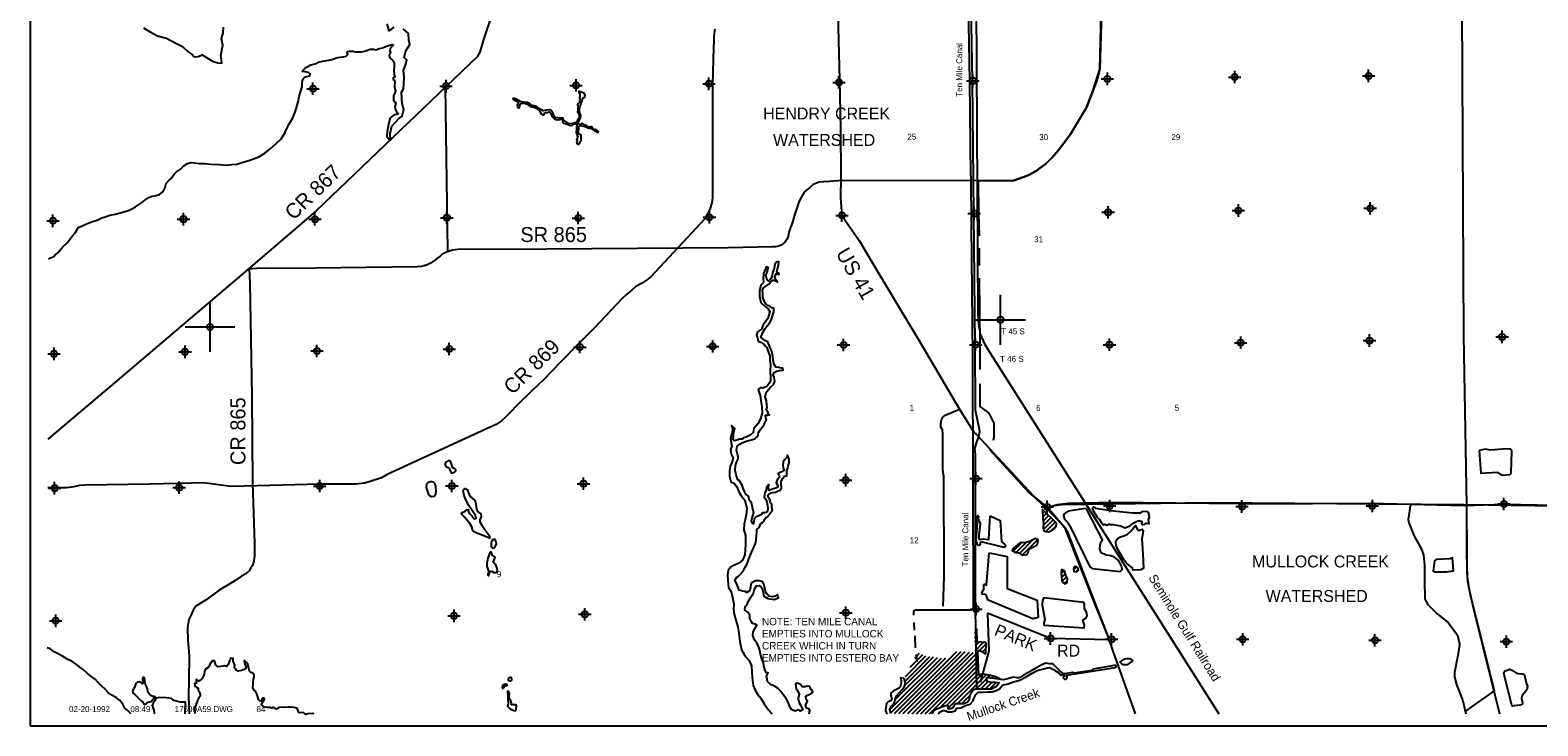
# Model space of a CAD drawing. Extents: x 182506 to 278506, y 775750 to 839635.
# Tile 1 of 6: x 182506 to 243059, y 776581 to 804533. Entities that reach past the tile are written whole.
import ezdxf
from ezdxf.enums import TextEntityAlignment as Align

# ---------------------------------------------------------------- set-up
doc = ezdxf.new("R2010")
doc.units = 0
doc.header["$LTSCALE"] = 2000
doc.header["$PDMODE"] = 34
doc.header["$PDSIZE"] = 250
doc.linetypes.add('STREAM', pattern=[0])
doc.layers.get('0').update_dxf_attribs({"linetype": 'CONTINUOUS'})
for name, color, linetype in [('BORDER', 1, 'CONTINUOUS'), ('MAJROADS', 9, 'CONTINUOUS'), ('PITS', 4, 'CONTINUOUS'), ('RR', 13, 'CONTINUOUS'), ('SEC', 2, 'CONTINUOUS'), ('TEXT', 7, 'CONTINUOUS'), ('TRUNKS', 5, 'STREAM'), ('WATER', 4, 'CONTINUOUS'), ('WETDBA', 11, 'CONTINUOUS'), ('WETFILL', 12, 'CONTINUOUS'), ('WSHEDS', 3, 'CONTINUOUS')]:
    doc.layers.add(name, color=color, linetype=linetype)

# ---------------------------------------------------------------- blocks, each defined once
blk = doc.blocks.new('TICK')
at = {"color": 0}
for points in [[(500, 0), (500, 1000)], [(0, 500), (1000, 500)]]:
    blk.add_lwpolyline(points, dxfattribs=at)
blk.add_point((500, 500), dxfattribs=at)
blk = doc.blocks.new('LOGON')
at = {"color": 0}
blk.add_attdef('DATE', text='', height=1, dxfattribs=at).set_placement((-1.87, 1.76), align=Align.RIGHT)
for tag, p in [('TIME', (1.56, 1.76)), ('DRAWING', (8.97, 1.76)), ('OPERATOR', (22.66, 1.76))]:
    blk.add_attdef(tag, p, '', height=1, dxfattribs=at)
blk = doc.blocks.new('*X')
at = {"color": 0}
for p, q in [((223163, 785136), (223227, 785200)), ((223170, 784967), (223317, 785113)), ((223188, 784808), (223407, 785027)), ((223199, 784642), (223497, 784940)), ((223203, 784469), (223587, 784853)), ((223298, 784388), (223677, 784766)), ((223511, 784424), (223708, 784620)), ((221984, 783604), (222329, 783949)), ((222102, 783545), (222509, 783952)), ((222258, 783524), (222796, 784062)), ((222362, 783452), (222978, 784067)), ((222551, 783463), (222552, 783464)), ((224413, 782851), (224526, 782964)), ((223914, 782705), (224023, 782815)), ((223931, 782545), (224084, 782698)), ((223956, 782394), (224134, 782572)), ((224035, 782296), (224166, 782427)), ((224513, 782774), (224602, 782862)), ((220447, 780299), (220527, 780379)), ((220449, 780124), (220532, 780207)), ((220452, 779950), (220536, 780035)), ((220454, 779776), (220627, 779949)), ((220457, 779601), (220792, 779937)), ((217071, 777100), (219286, 779315)), ((217222, 777073), (219722, 779574)), ((217240, 777622), (218946, 779328)), ((217398, 777073), (219894, 779569)), ((217574, 777072), (220065, 779563)), ((217625, 778184), (218790, 779349)), ((217645, 778380), (218635, 779370)), ((217658, 778570), (218479, 779391)), ((217750, 777071), (220227, 779548)), ((217848, 778937), (218353, 779442)), ((217926, 777070), (220386, 779531)), ((218038, 779304), (218230, 779496)), ((218102, 777070), (220569, 779537)), ((218278, 777069), (220575, 779366)), ((220635, 779603), (220902, 779870)), ((220760, 779551), (220893, 779684)), ((220875, 779489), (220883, 779498)), ((217036, 777242), (219102, 779307)), ((218454, 777068), (220581, 779196)), ((218630, 777067), (220587, 779025)), ((219040, 777301), (220594, 778854)), ((219308, 777392), (220600, 778684)), ((219379, 777286), (220748, 778656)), ((219731, 777461), (220903, 778634)), ((220497, 778051), (220912, 778466)), ((220678, 778055), (220993, 778370)), ((220856, 778057), (221137, 778338)), ((220951, 778505), (221057, 778610)), ((221032, 778055), (221302, 778326)), ((221114, 778491), (221198, 778575)), ((221276, 778476), (221330, 778530)), ((221322, 778169), (221330, 778177)), ((221435, 778459), (221447, 778470)), ((219906, 777460), (220251, 777805))]:
    blk.add_line(p, q, dxfattribs=at)

msp = doc.modelspace()

# ---------------------------------------------------------------- linework, layer by layer
at = {"layer": 'BORDER', "color": 0}
msp.add_lwpolyline([(182506, 776581), (278506, 776581), (278506, 839581), (182506, 839581)], close=True, dxfattribs=at)
at = {"layer": 'MAJROADS', "color": 0}
for points in [[(240021, 807737), (240008, 805417), (240073, 792256), (240195, 785452), (240202, 783450), (240208, 783043), (240209, 782743), (240239, 782413), (240311, 781982), (240481, 781285), (241515, 777067)], [(201025, 805049), (200837, 804523), (200717, 804155), (200562, 803645), (200454, 803465), (193976, 797261), (191346, 794991), (185894, 790356), (183217, 788102)], [(225532, 805233), (225465, 802969), (225363, 802555), (225203, 802121), (224930, 801430), (224287, 800359), (223815, 799730), (223538, 799399), (223312, 799170), (222897, 798862), (222576, 798696), (222012, 798498), (220401, 798482), (215063, 798491), (214949, 798478), (214593, 798447), (214364, 798433), (214200, 798419), (214085, 798382), (213950, 798329), (213817, 798214), (213693, 798120), (213591, 798017), (213535, 797923), (213474, 797805), (213388, 797667), (213306, 797417), (213207, 797105), (213119, 796823), (212983, 796420), (212945, 796239), (212895, 796119), (212824, 796029), (212741, 795941), (212674, 795893), (212573, 795853), (212447, 795828), (212323, 795826), (210537, 795786), (203246, 795734), (199675, 795719), (199481, 795694), (199269, 795627), (199195, 795594), (199052, 795526), (198971, 795458), (198884, 795379), (198806, 795317), (198664, 795229), (198586, 795168), (198451, 795110), (198333, 795062), (198213, 795033), (198052, 795025), (193972, 794975), (191610, 794953), (191244, 794923)], [(214945, 805175), (215017, 802543), (215053, 800565), (215064, 798655), (215057, 797784), (215110, 797087), (215807, 796077), (216643, 794663), (217040, 793998), (218199, 792071), (219837, 789310), (220400, 788385), (220500, 788300), (222969, 785651), (223310, 785338), (224042, 784562), (224175, 784377), (224215, 784251), (225769, 780209), (225991, 779587), (226889, 777067)], [(210001, 804573), (209966, 804307), (209970, 804075), (209954, 803833), (209907, 802355), (209907, 799718), (209907, 797808), (209883, 797588), (209803, 797346), (209698, 797130), (209588, 796932), (209433, 796760), (207433, 794627), (207265, 794490), (207055, 794357), (206834, 794236), (206668, 794086), (206469, 793924), (206289, 793752), (205158, 792561), (204449, 791849), (203812, 791187), (203132, 790499), (202624, 790013), (202088, 789493), (201762, 789138), (201602, 788979), (201438, 788833), (201222, 788687), (200984, 788578), (196847, 786682), (196613, 786552), (196159, 786396), (195936, 786335), (195587, 786295), (195231, 786285), (194135, 786285), (191629, 786225), (190570, 786191), (189475, 786346), (188986, 786330), (187296, 786297), (184705, 786257), (184487, 786236), (184255, 786186), (183960, 786147), (183210, 786141)], [(199282, 795675), (199194, 802246)], [(191296, 794949), (191333, 794362), (191416, 789837), (191440, 786343), (191459, 785530), (191522, 783904), (191519, 783410), (191492, 783201), (191432, 783025), (191364, 782933), (191305, 782808), (191170, 782692), (191001, 782593), (190740, 782427), (190521, 782286), (190092, 782038), (189578, 781648), (189368, 781524), (189166, 781383), (189047, 781233), (188953, 781016), (188885, 780849), (188832, 780531), (188845, 780012), (188891, 779400), (188883, 778419), (188870, 777766), (188899, 777067)], [(219175, 781389), (219209, 782587), (219206, 786618), (219166, 786836), (219160, 788319), (219145, 788470), (219087, 788579), (219080, 788730), (219114, 788881), (219157, 788989), (219233, 789048), (219837, 789310)], [(223310, 785338), (223747, 785469), (224200, 785533), (224938, 785536), (225885, 785562), (231172, 785514), (234004, 785518), (236308, 785525), (240094, 785431), (241704, 785493), (247007, 785386), (252211, 785381), (257556, 785366), (262811, 785502), (264412, 785507), (264537, 785472), (264579, 785413), (264953, 784664)], [(237940, 785485), (237854, 784872), (237883, 784744), (238095, 784208), (238357, 783731), (238419, 783603), (238471, 783435), (238500, 783037), (238509, 782426), (238517, 781671), (238635, 781457), (239012, 781088), (239458, 780732), (239832, 780222), (239913, 779871), (239900, 779739), (239850, 779411), (239717, 778718), (239713, 778557), (239785, 778238), (240046, 777587), (240169, 777067)]]:
    msp.add_lwpolyline(points, dxfattribs=at)
at = {"layer": 'PITS', "color": 0}
for points in [[(240698, 787644), (240765, 786739), (241430, 786774), (241642, 786658), (241940, 786685), (241993, 786750), (242010, 787623), (241941, 787706), (241635, 787696), (241156, 787663), (240954, 787704)], [(227448, 784944), (227409, 784871), (227440, 784700), (227360, 784712), (227304, 784711), (227251, 784665), (227186, 784656), (227158, 784711), (227161, 784779), (227030, 784813), (226915, 784770), (226752, 784690), (226635, 784591), (226482, 784530), (226295, 784605), (226016, 784656), (225878, 784656), (225841, 784689), (225753, 784627), (225667, 784666), (225614, 784638), (225548, 784719), (225472, 784861), (225372, 784954), (225239, 785160), (225178, 785328), (225214, 785374), (225296, 785333), (226015, 785217), (226774, 785139), (226998, 785145), (227056, 785135), (227079, 785108), (227117, 785136), (227179, 785192), (227339, 785201), (227411, 785153), (227433, 785054)], [(221057, 785015), (221463, 784835), (221512, 783968), (221642, 783886), (221679, 783837), (221666, 783759), (221570, 783763), (220699, 783970), (220664, 783938), (220665, 783851), (220610, 783831), (220552, 783867), (220505, 784029), (220553, 784745), (220538, 784996), (220569, 785031), (220592, 784995), (220581, 784902), (220608, 784836), (220663, 784715), (220604, 784230), (220605, 784115), (220637, 784074), (220694, 784081), (220814, 784098), (220982, 784062), (221004, 784081)], [(224909, 785307), (224191, 785209), (224040, 785106), (224006, 785036), (224044, 784883), (224164, 784766), (224252, 784650), (225061, 782969), (225157, 782906), (226287, 782787), (226361, 782868), (226332, 783007), (226216, 783227), (226062, 783361), (225908, 783410), (225728, 783443), (225527, 783535), (225468, 783693), (225478, 783860), (225517, 783988), (225570, 784060), (224955, 785252)], [(227203, 784402), (227156, 784091), (227195, 783489), (227222, 782916), (227118, 782854), (226787, 782840), (226776, 782936), (226723, 782972), (226620, 783046), (226532, 783113), (226424, 783277), (226286, 783507), (226197, 783635), (226122, 783828), (226105, 783960), (226163, 784079), (226291, 784176), (226437, 784209), (226584, 784282), (226720, 784416), (226827, 784544), (226882, 784611), (226903, 784627), (226919, 784592), (226988, 784438), (227032, 784426), (227077, 784446), (227164, 784478), (227190, 784442)], [(221027, 783536), (221743, 783387), (221744, 782105), (222944, 781630), (222993, 780935), (222774, 780886), (220981, 781628), (220917, 781800), (220874, 781857), (220745, 781873), (220727, 781943), (220804, 782076), (220813, 782198), (220811, 782264), (220849, 782270), (220914, 782237)], [(239377, 782774), (239671, 782814), (239632, 783334), (239540, 783288), (238973, 783259), (238912, 783213), (238861, 782802), (238901, 782767)], [(223214, 780626), (224839, 780523), (224853, 780622), (224787, 780827), (224804, 780857), (224915, 780924), (224964, 781001), (224926, 781149), (224846, 781298), (224857, 781472), (224823, 781533), (223215, 781720), (223160, 781637), (223147, 781426), (223264, 780851), (223220, 780720)], [(241871, 777989), (241691, 778698), (241749, 778789), (241935, 778854), (242047, 778799), (242156, 778724), (242269, 778680), (242414, 778674), (242503, 778656), (242555, 778500), (242587, 778305), (242639, 778161), (242614, 778034), (242516, 777902), (242430, 777805), (242400, 777699), (242440, 777516), (242429, 777438), (242345, 777416), (242109, 777382), (242041, 777369), (242002, 777456), (241912, 777852)]]:
    msp.add_lwpolyline(points, close=True, dxfattribs=at)
at = {"layer": 'RR', "color": 0}
msp.add_lwpolyline([(219949, 835402), (219990, 835348), (220202, 835142), (220311, 834732), (220362, 832480), (220465, 813086), (220564, 793119), (220592, 792723), (220664, 792315), (220836, 791935), (221047, 791579), (230248, 777067)], dxfattribs=at)
at = {"layer": 'SEC', "color": 0}
for p in [(236262, 802695), (193864, 802179), (199210, 802284), (204430, 802314), (209768, 802377), (214988, 802433), (220367, 802496), (225772, 802575), (230883, 802648), (231030, 797285), (236326, 797374), (183421, 796873), (188666, 796937), (193945, 796933), (199240, 796997), (204519, 796985), (209789, 797015), (215110, 797087), (220422, 797167), (225801, 797213), (204583, 791798), (209920, 791828), (215174, 791883), (220477, 791896), (225856, 791892), (231127, 791973), (236297, 792062), (241627, 792209), (183468, 791527), (188730, 791608), (194025, 791646), (199338, 791718), (215262, 786453), (220490, 786517), (183489, 786131), (188491, 786155), (194138, 786216), (199442, 786221), (204729, 786309), (223358, 785379), (225863, 785416), (231175, 785395), (236412, 785417), (241699, 785497), (199531, 781001), (204784, 781064), (215266, 781125), (220495, 781272), (183535, 780802), (223488, 780092), (225935, 780061), (231205, 780058), (236517, 780021), (241795, 779967)]:
    msp.add_point(p, dxfattribs=at)
at = {"layer": 'TRUNKS', "color": 0, "linetype": 'STREAM'}
msp.add_lwpolyline([(220099, 832770), (220078, 828898), (220234, 823644), (220219, 813146), (220240, 807792), (220337, 802496), (220392, 797167), (220447, 791896), (220454, 789283), (220530, 788943), (220609, 788587), (220634, 788390), (220594, 788192), (220516, 787994), (220436, 787717), (220458, 787495), (220460, 786517), (220465, 781272), (220513, 778057), (220506, 778042)], dxfattribs=at)
at = {"layer": 'WATER', "color": 0}
for points in [[(197119, 804649), (196925, 804507), (196851, 804792)], [(183240, 795328), (183318, 795384), (183461, 795433), (183512, 795500), (183613, 795583), (183689, 795666), (183815, 795824), (184001, 796007), (184195, 796249), (184313, 796391), (184414, 796532), (184432, 796599), (184541, 796640), (184742, 796739), (185011, 796846), (185154, 796879), (185246, 796920), (185389, 796986), (185523, 797036), (185708, 797093), (185934, 797142), (186118, 797191), (186311, 797240), (186454, 797289), (186622, 797363), (186740, 797430), (186824, 797488), (186975, 797595), (187118, 797695), (187278, 797803), (187412, 797869), (187572, 797885), (187697, 797934), (187849, 798050), (187942, 798234), (187960, 798359), (188061, 798484), (188171, 798576), (188289, 798742), (188382, 798842), (188550, 798950), (188676, 799075), (188819, 799174), (188970, 799215), (189121, 799197), (189296, 799171), (189514, 799170), (189765, 799151), (190117, 799140), (190376, 799114), (190602, 799137), (190812, 799153), (191021, 799210), (191290, 799292), (191475, 799358), (191684, 799440), (191937, 799589), (192147, 799763), (192374, 799963), (192593, 800162), (192754, 800421), (192754, 800429), (192839, 800630), (192907, 800772), (193043, 800988), (193153, 801239), (193222, 801464), (193265, 801657), (193316, 801866), (193376, 802091), (193428, 802250), (193429, 802392), (193446, 802535), (193522, 802643), (193615, 802667), (193740, 802700), (193749, 802775), (193683, 802834), (193549, 802852), (193440, 802870), (193474, 802928), (193541, 802995), (193634, 803061), (193785, 803144), (193886, 803160), (194003, 803192), (194087, 803242), (194263, 803283), (194498, 803331), (194674, 803372), (194767, 803413), (194867, 803438), (194959, 803446), (195077, 803462), (195194, 803486), (195262, 803553), (195237, 803595), (195246, 803670), (195338, 803686), (195463, 803685), (195572, 803659), (195714, 803658), (195815, 803658), (195941, 803690), (196058, 803731), (196159, 803764), (196293, 803763), (196393, 803746), (196536, 803795), (196662, 803828), (196779, 803869), (196905, 803910), (197039, 803951), (197098, 803926), (197072, 803901), (197005, 803842), (196971, 803776), (196954, 803700), (196978, 803633), (196919, 803533), (196944, 803466), (196994, 803399), (197068, 803315), (197118, 803256), (197126, 803172), (197125, 803063), (197116, 802912), (197123, 802770), (197156, 802644), (197089, 802611), (197080, 802544), (197139, 802519), (197146, 802427), (197137, 802343), (197137, 802226), (197178, 802083), (197169, 802041), (197135, 801983), (197101, 801899), (197100, 801724), (197150, 801648), (197199, 801589), (197174, 801539), (197148, 801447), (197181, 801346), (197222, 801254), (197297, 801170), (197205, 801145), (197129, 801129), (197079, 801096), (196961, 801013), (196927, 800862), (196892, 800737), (196866, 800595), (196840, 800469), (196831, 800277), (196922, 800134), (196976, 800111), (196969, 800379), (197038, 800680), (197190, 800847), (197299, 800963), (197450, 801071), (197511, 801347), (197453, 801590), (197429, 801783), (197414, 802043), (197507, 802176), (197516, 802369), (197526, 802645), (197503, 802922), (197579, 803122), (197630, 803331), (197522, 803432), (197599, 803708), (197760, 803958), (197710, 804135), (197695, 804394), (197487, 804580)], [(187065, 804631), (187332, 804462), (187624, 804301), (187976, 804214), (188351, 804011), (188627, 803875), (188851, 803656), (189010, 803554), (189093, 803461), (189252, 803477), (189420, 803543), (189654, 803391), (189829, 803289), (190038, 803221), (190205, 803203), (190189, 803345), (190165, 803513), (190244, 803923), (190195, 804199), (190255, 804425), (190265, 804651)], [(213789, 777067), (213826, 777198), (213776, 777266), (213685, 777291), (213652, 777409), (213694, 777501), (213720, 777568), (213670, 777643), (213654, 777769), (213730, 777819), (213864, 777868), (213940, 777935), (213915, 778010), (213849, 778061), (213816, 778161), (213707, 778179), (213632, 778154), (213506, 778155), (213440, 778239), (213331, 778290), (213239, 778266), (213271, 778081), (213329, 777997), (213387, 777854), (213352, 777679), (213393, 777503), (213476, 777368), (213533, 777226), (213433, 777176), (213416, 777201), (213324, 777227), (213274, 777185), (213190, 777186), (213090, 777237), (213015, 777346), (212958, 777506), (212875, 777674), (212767, 777808), (212659, 777960), (212551, 778086), (212401, 778179), (212242, 778247), (212126, 778365), (212086, 778591), (212145, 778708), (212061, 778726), (212020, 778801), (211979, 778986), (211955, 779111), (211897, 779271), (211840, 779464), (211816, 779615), (211758, 779783), (211692, 779909), (211601, 780043), (211527, 780211), (211544, 780345), (211604, 780470), (211697, 780629), (211622, 780671), (211522, 780697), (211472, 780756), (211414, 780898), (211407, 781032), (211324, 781142), (211215, 781226), (211225, 781368), (211318, 781502), (211386, 781644), (211479, 781785), (211555, 781911), (211598, 782078), (211682, 782211), (211791, 782219), (211858, 782185), (211908, 782101), (211940, 781933), (211973, 781791), (212131, 781697), (212390, 781662), (212567, 781728), (212517, 781854), (212425, 781788), (212316, 781763), (212174, 781789), (212090, 781882), (212033, 781983), (212008, 782117), (211976, 782276), (211901, 782377), (211792, 782403), (211633, 782404), (211499, 782346), (211448, 782263), (211439, 782137), (211396, 782012), (211287, 781937), (211220, 781980), (211112, 781989), (210986, 782031), (210945, 782141), (210863, 782334), (210805, 782435), (210881, 782535), (210948, 782576), (210990, 782634), (211142, 782792), (211210, 782926), (211303, 783093), (211371, 783285), (211473, 783552), (211635, 783903), (211661, 784053), (211679, 784221), (211688, 784380), (211697, 784472), (211790, 784546), (211849, 784705), (211900, 784738), (211967, 784788), (211993, 784872), (212052, 784947), (212111, 784963), (212153, 785021), (212221, 785130), (212288, 785196), (212314, 785271), (212289, 785364), (212290, 785472), (212248, 785531), (212215, 785573), (212224, 785640), (212199, 785708), (212150, 785766), (212150, 785859), (212201, 785917), (212310, 785950), (212436, 785974), (212553, 786023), (212637, 786056), (212679, 786140), (212664, 786291), (212673, 786383), (212724, 786516), (212808, 786608), (212892, 786624), (212893, 786716), (212893, 786825), (212919, 786900), (212945, 787017), (212996, 787151), (212988, 787293), (212923, 787461), (212897, 787361), (212813, 787278), (212753, 787186), (212736, 787044), (212752, 786943), (212785, 786851), (212717, 786801), (212658, 786768), (212549, 786718), (212591, 786626), (212599, 786567), (212514, 786459), (212472, 786350), (212529, 786241), (212529, 786166), (212453, 786124), (212344, 786100), (212193, 786042), (212160, 786135), (212170, 786277), (212085, 786152), (212068, 786060), (212017, 785943), (211982, 785768), (212049, 785692), (212098, 785574), (212122, 785432), (212130, 785298), (212104, 785172), (212062, 785147), (211995, 785140), (211919, 785140), (211885, 785073), (211827, 785040), (211751, 785007), (211667, 784983), (211583, 784891), (211565, 784799), (211556, 784699), (211498, 784733), (211482, 784825), (211508, 784933), (211525, 785017), (211568, 785151), (211519, 785352), (211478, 785536), (211395, 785629), (211354, 785814), (211263, 785881), (211163, 786049), (211098, 786251), (210982, 786436), (210923, 786469), (210858, 786671), (210825, 786847), (210835, 787039), (210886, 787198), (210937, 787307), (210946, 787407), (210913, 787491), (210881, 787659), (210907, 787818), (211008, 787901), (211109, 787950), (211268, 788016), (211428, 788065), (211612, 788114), (211688, 788189), (211739, 788256), (211765, 788373), (211824, 788473), (211892, 788565), (211985, 788681), (212044, 788823), (212078, 788882), (212053, 788949), (212046, 789058), (212129, 789057), (212205, 789082), (212163, 789099), (212130, 789199), (212072, 789284), (212106, 789367), (212090, 789484), (212075, 789635), (212025, 789811), (212068, 789970), (212153, 790078), (212246, 790187), (212372, 790311), (212415, 790412), (212390, 790571), (212349, 790688), (212383, 790772), (212493, 790830), (212610, 790862), (212744, 790878), (212736, 790954), (212669, 790954), (212577, 790980), (212452, 790997), (212369, 791124), (212353, 791274), (212337, 791417), (212289, 791635), (212247, 791744), (212206, 791845), (212132, 792004), (212007, 792064), (211873, 792165), (211857, 792241), (211900, 792324), (211950, 792407), (212027, 792549), (212103, 792649), (212196, 792766), (212272, 792874), (212323, 793058), (212374, 793217), (212375, 793359), (212292, 793376), (212225, 793427), (212133, 793470), (212058, 793537), (211984, 793655), (211935, 793806), (211927, 793956), (211920, 794074), (211962, 794174), (212055, 794249), (212172, 794323), (212257, 794415), (212341, 794490), (212441, 794455), (212516, 794413), (212458, 794506), (212417, 794598), (212426, 794640), (212468, 794757), (212535, 794731), (212585, 794731), (212560, 794773), (212494, 794824), (212528, 794941), (212563, 795083), (212580, 795233), (212480, 795217), (212420, 795125), (212394, 794958), (212326, 794800), (212308, 794641), (212241, 794524), (212173, 794449), (212123, 794483), (212082, 794567), (212058, 794684), (212109, 794801), (212152, 794993), (212068, 795019), (212042, 794944), (211958, 794760), (211948, 794551), (211963, 794392), (211846, 794284), (211794, 794041), (211801, 793840), (211858, 793589), (212024, 793428), (212141, 793335), (212215, 793235), (212173, 793076), (212130, 792942), (212020, 792800), (211944, 792692), (211876, 792525), (211724, 792409), (211682, 792284), (211714, 792166), (211739, 792040), (211856, 791998), (211981, 791905), (212039, 791837), (212097, 791778), (212163, 791585), (212212, 791443), (212219, 791242), (212235, 791091), (212233, 790848), (212240, 790589), (212239, 790413), (212180, 790321), (212087, 790221), (211936, 790155), (211835, 790173), (211751, 790089), (211767, 789997), (211825, 789863), (211857, 789637), (211897, 789402), (211904, 789151), (211835, 788917), (211725, 788716), (211573, 788533), (211539, 788366), (211421, 788258), (211269, 788175), (211152, 788151), (211110, 788101), (211001, 788093), (210892, 788060), (210783, 788036), (210733, 788103), (210759, 788204), (210751, 788321), (210803, 788522), (210670, 788648), (210719, 788522), (210701, 788363), (210659, 788246), (210633, 788121), (210657, 787953), (210689, 787811), (210638, 787702), (210654, 787501), (210745, 787333), (210693, 787166), (210625, 787007), (210591, 786840), (210589, 786606), (210647, 786388), (210780, 786328), (210888, 786185), (210979, 785958), (211078, 785807), (211211, 785647), (211284, 785312), (211257, 785077), (211223, 784860), (211180, 784701), (211170, 784442), (211235, 784224), (211242, 784056), (211233, 783872), (211223, 783671), (211205, 783453), (211120, 783236), (210968, 783120), (210792, 783038), (210632, 782955), (210539, 782821), (210513, 782646), (210528, 782428), (210560, 782143), (210659, 781967), (210700, 781799), (210765, 781464), (210755, 781263), (210779, 781070), (210853, 780827), (210935, 780558), (210975, 780298), (211006, 779972), (211071, 779636), (211170, 779477), (211245, 779359), (211378, 779207), (211477, 778989), (211484, 778738), (211507, 778520), (211547, 778201), (211621, 778017), (211737, 777840), (211854, 777697), (211986, 777470), (212110, 777293), (212285, 777091), (212307, 777067)], [(186548, 777067), (186439, 777178), (186314, 777287), (186223, 777447), (186098, 777615), (185965, 777717), (185731, 777836), (185623, 777928), (185515, 778055), (185390, 778181), (185241, 778324), (185133, 778442), (184983, 778552), (184808, 778687), (184633, 778847), (184500, 778940), (184358, 779059), (184191, 779160), (184024, 779245), (183808, 779380), (183557, 779508), (183465, 779558), (183316, 779677), (183190, 779711), (183189, 779711)], [(193910, 777067), (193865, 777079), (193655, 777063), (193563, 777039), (193497, 777098), (193405, 777124), (193337, 777099), (193279, 777124), (193255, 777225), (193213, 777292), (193113, 777318), (192962, 777336), (192862, 777328), (192719, 777321), (192602, 777338), (192510, 777322), (192443, 777281), (192384, 777256), (192334, 777281), (192276, 777332), (192208, 777291), (192133, 777316), (192041, 777325), (191891, 777351), (191799, 777419), (191825, 777511), (191884, 777586), (191918, 777652), (191876, 777703), (191817, 777662), (191792, 777578), (191741, 777587), (191683, 777646), (191642, 777788), (191609, 777872), (191551, 777973), (191493, 778024), (191452, 778124), (191461, 778250), (191462, 778342), (191479, 778451), (191497, 778543), (191505, 778618), (191456, 778702), (191381, 778719), (191322, 778778), (191289, 778879), (191273, 778963), (191249, 779055), (191199, 779131), (191116, 779207), (191107, 779198), (191115, 779140), (191132, 779073), (191156, 778989), (191181, 778922), (191139, 778855), (191063, 778830), (190988, 778806), (190862, 778781), (190787, 778807), (190754, 778866), (190720, 778916), (190721, 779008), (190696, 779092), (190655, 779185), (190656, 779293), (190555, 779294), (190538, 779244), (190496, 779169), (190462, 779052), (190403, 778969), (190311, 778986), (190252, 778978), (190151, 778970), (190034, 778954), (189967, 779013), (189943, 779106), (189910, 779198), (189843, 779198), (189776, 779157), (189750, 779082), (189708, 779023), (189657, 778932), (189548, 778865), (189505, 778774), (189496, 778648), (189395, 778464), (189336, 778406), (189285, 778373), (189235, 778399), (189168, 778441), (189176, 778374), (189184, 778298), (189109, 778282), (189125, 778198), (189150, 778165), (189191, 778131), (189258, 778097), (189258, 778030), (189266, 777980), (189307, 777938), (189340, 777845), (189331, 777770), (189281, 777703), (189230, 777603), (189187, 777486), (189153, 777369), (189102, 777294), (189118, 777202), (189118, 777118), (189111, 777067)], [(218971, 777067), (219032, 777127), (219167, 777202), (219259, 777201), (219359, 777150), (219518, 777149), (219661, 777190), (219729, 777290), (219888, 777306), (220073, 777396), (220257, 777454), (220367, 777570), (220427, 777729), (220486, 777838), (220587, 777929), (220763, 777936), (220964, 777952), (221140, 777950), (221300, 778000), (221434, 778074), (221552, 778216), (221779, 778264), (221997, 778355), (222257, 778420), (222484, 778536), (222754, 778702), (222955, 778801), (223257, 778891), (223450, 778923), (223609, 778847), (223660, 778811), (223814, 778706), (223854, 778653), (223921, 778616), (223956, 778623), (223980, 778649), (224002, 778651), (224028, 778640), (224026, 778596), (224028, 778566), (224008, 778537), (223995, 778507), (224015, 778485), (224049, 778461), (224084, 778452), (224119, 778471), (224150, 778528), (224122, 778587), (224111, 778607), (224122, 778615), (226099, 778921), (226118, 778949), (226127, 778991), (226095, 779015), (226044, 779008), (225195, 778852), (225146, 778800), (224434, 778697), (224387, 778721), (224054, 778666), (224015, 778675), (223936, 778729), (223832, 778813), (223718, 778942), (223585, 779077), (223445, 779075), (223303, 779101), (223143, 779027), (223017, 778969), (222891, 778903), (222740, 778803), (222555, 778704), (222395, 778613), (222244, 778505), (222152, 778506), (221998, 778543), (221755, 778469), (221587, 778429), (221491, 778448)], [(188738, 777067), (188733, 777188), (188751, 777364), (188752, 777539), (188635, 777532), (188543, 777532), (188426, 777558), (188275, 777601), (188184, 777677), (187966, 777704), (187707, 777714), (187581, 777689), (187514, 777757), (187439, 777766), (187381, 777783), (187306, 777859), (187239, 777934), (187215, 778085), (187149, 778220), (187124, 778295), (187108, 778362), (187109, 778438), (187084, 778530), (187034, 778530), (187017, 778472), (187016, 778405), (187041, 778296), (187007, 778271), (186957, 778321), (186899, 778347), (186823, 778331), (186756, 778281), (186722, 778206), (186696, 778122), (186662, 778055), (186620, 777989), (186636, 777913), (186678, 777863), (186778, 777770), (186869, 777686), (186969, 777585), (187044, 777525), (187102, 777441), (187178, 777474), (187211, 777524), (187279, 777549), (187312, 777549), (187362, 777557), (187421, 777632), (187472, 777690), (187539, 777648), (187513, 777581), (187446, 777498), (187412, 777414), (187428, 777322), (187453, 777272), (187469, 777205), (187485, 777087), (187476, 777067)], [(217611, 778480), (217460, 778514), (217485, 778405), (217492, 778296), (217467, 778188), (217416, 778113), (217307, 778038), (217172, 777972), (217071, 777889), (217079, 777805), (217111, 777662), (217069, 777587), (216960, 777546), (216893, 777480), (216866, 777321), (216857, 777204), (216898, 777095), (216922, 777067)], [(217078, 777067), (217066, 777127), (217033, 777253), (217093, 777361), (217169, 777428), (217219, 777528), (217245, 777645), (217296, 777787), (217406, 777912), (217524, 778037), (217617, 778161), (217668, 778312), (217611, 778480)], [(221491, 778448), (221412, 778463), (221219, 778481), (220909, 778508), (220917, 778391), (221101, 778340), (221260, 778330), (221427, 778312), (221326, 778171), (221116, 778055), (220789, 778057), (220488, 778051), (220371, 778018), (220295, 777901), (220252, 777809), (220226, 777709), (220201, 777600), (220133, 777525), (219999, 777459), (219856, 777460), (219773, 777461), (219714, 777461), (219630, 777437), (219588, 777353), (219554, 777295), (219470, 777262), (219395, 777254), (219361, 777321), (219404, 777346), (219379, 777405), (219287, 777389), (219161, 777348), (219052, 777306), (218892, 777232), (218783, 777183), (218724, 777067)]]:
    msp.add_lwpolyline(points, dxfattribs=at)
for points in [[(201889, 801755), (202050, 801681), (202105, 801638), (202118, 801618), (202094, 801581), (202064, 801502), (202082, 801448), (202095, 801422), (202143, 801409), (202158, 801417), (202178, 801509), (202201, 801566), (202214, 801579), (202358, 801595), (202444, 801578), (202592, 801469), (202778, 801424), (202826, 801404), (202944, 801333), (202993, 801241), (203034, 801176), (203063, 801154), (203089, 801132), (203141, 801135), (203163, 801172), (203152, 801198), (203172, 801213), (203200, 801222), (203287, 801229), (203357, 801247), (203383, 801220), (203418, 801188), (203473, 801051), (203552, 800977), (203618, 800944), (203703, 800931), (203784, 800936), (203836, 800953), (203862, 800951), (203882, 800908), (203900, 800851), (203904, 800818), (203933, 800799), (204033, 800773), (204171, 800710), (204219, 800695), (204284, 800715), (204326, 800752), (204387, 800772), (204420, 800781), (204468, 800757), (204440, 800405), (204462, 800349), (204478, 800294), (204500, 800235), (204476, 800202), (204470, 800159), (204444, 800135), (204479, 800089), (204472, 800065), (204453, 800036), (204459, 800002), (204472, 799960), (204499, 799941), (204523, 799952), (204558, 799960), (204581, 799995), (204579, 800030), (204614, 800065), (204631, 800089), (204635, 800316), (204628, 800343), (204583, 800340), (204534, 800351), (204549, 800650), (204616, 800701), (204721, 800675), (204800, 800660), (204876, 800618), (204948, 800597), (205018, 800593), (205305, 800415), (205327, 800445), (205305, 800476), (205241, 800519), (205219, 800537), (205178, 800534), (205143, 800525), (205112, 800573), (205090, 800621), (205068, 800639), (205040, 800658), (205038, 800663), (204968, 800638), (204918, 800647), (204863, 800688), (204776, 800727), (204684, 800777), (204666, 800779), (204629, 800751), (204583, 800738), (204533, 800777), (204509, 800820), (204539, 800866), (204591, 800973), (204626, 801100), (204597, 801174), (204575, 801266), (204566, 801381), (204586, 801445), (204622, 801526), (204642, 801598), (204672, 801683), (204696, 801762), (204722, 801819), (204772, 801825), (204791, 801911), (204776, 801982), (204708, 802008), (204636, 802037), (204588, 802067), (204542, 802065), (204536, 802014), (204573, 801982), (204586, 801947), (204584, 801866), (204571, 801825), (204580, 801766), (204567, 801694), (204565, 801630), (204498, 801573), (204485, 801534), (204511, 801458), (204509, 801410), (204499, 801325), (204494, 801252), (204530, 801194), (204545, 801152), (204556, 801069), (204541, 800988), (204489, 800914), (204463, 800846), (204426, 800827), (204354, 800796), (204273, 800774), (204134, 800780), (204033, 800845), (203967, 800871), (203939, 800884), (203926, 800943), (203902, 800995), (203899, 801015), (203825, 800997), (203696, 801008), (203618, 801020), (203561, 801068), (203523, 801140), (203501, 801208), (203451, 801284), (203427, 801312), (203359, 801334), (203246, 801316), (203115, 801294), (203043, 801329), (202927, 801398), (202824, 801474), (202745, 801496), (202666, 801506), (202559, 801587), (202465, 801624), (202229, 801649), (201971, 801781), (201921, 801790), (201891, 801768)], [(199387, 787221), (199308, 787241), (199227, 787189), (199175, 787128), (199177, 787051), (199194, 787012), (199248, 786970), (199336, 786944), (199353, 786896), (199416, 786749), (199457, 786740), (199545, 786775), (199608, 786831), (199608, 786873), (199571, 786897), (199480, 786950), (199408, 787175)], [(198416, 786161), (198453, 786032), (198509, 785875), (198546, 785831), (198629, 785791), (198731, 785815), (198799, 785896), (198811, 786002), (198796, 786206), (198753, 786321), (198705, 786367), (198635, 786381), (198574, 786379), (198497, 786357), (198419, 786296)], [(200985, 784111), (200726, 784219), (200442, 784320), (200290, 784408), (200242, 784576), (200162, 784714), (199944, 784962), (199831, 785084), (199831, 785126), (199893, 785163), (199976, 785206), (200041, 785263), (200107, 785271), (200102, 785208), (200146, 785114), (200241, 785017), (200320, 784912), (200370, 784890), (200414, 784929), (200399, 785032), (200129, 785435), (200006, 785667), (199941, 785839), (199900, 786023), (199918, 786079), (199983, 786114), (200055, 786079), (200109, 785948), (200159, 785812), (200361, 785633), (200411, 785495), (200417, 785357), (200447, 785257), (200515, 785163), (200608, 785106), (200615, 784996), (200564, 784859), (200572, 784772), (200651, 784647), (200800, 784435), (200918, 784268), (200968, 784159)], [(200977, 783574), (200888, 783312), (200853, 783112), (200848, 782983), (200915, 782810), (200921, 782734), (200882, 782699), (200886, 782640), (200921, 782611), (200945, 782662), (200972, 782760), (201011, 782797), (201061, 782786), (201126, 782737), (201225, 782744), (201275, 782813), (201258, 782905), (201208, 783045), (201152, 783104), (201104, 783168), (201108, 783202), (201137, 783237), (201174, 783314), (201181, 783357), (201144, 783388), (201066, 783432), (201046, 783526)], [(201039, 784015), (201015, 783910), (201017, 783799), (201086, 783724), (201158, 783739), (201233, 783874), (201207, 784005), (201151, 784078), (201096, 784060)], [(226300, 779115), (226291, 779156), (226344, 779187), (226392, 779228), (226468, 779274), (226575, 779292), (226673, 779281), (226726, 779261), (226770, 779218), (226776, 779179), (226741, 779137), (226676, 779113), (226621, 779076), (226562, 779034), (226409, 779034), (226357, 779073), (226307, 779115)], [(201661, 778247), (201587, 778258), (201524, 778248), (201484, 778215), (201464, 778136), (201477, 778095), (201510, 778097), (201541, 778121), (201550, 778169), (201609, 778184), (201668, 778199)], [(201741, 778520), (201811, 778533), (201843, 778469), (201836, 778421), (201788, 778382), (201716, 778384), (201717, 778454), (201725, 778505)], [(201678, 777968), (201700, 777461), (201682, 777369), (201791, 777266), (201926, 777192), (201987, 777189), (202025, 777235), (202034, 777386), (202008, 777423), (201933, 777423), (201833, 777432), (201840, 777496), (201814, 777583), (201755, 777668), (201740, 777745), (201752, 777889), (201715, 777959), (201680, 777974)]]:
    msp.add_lwpolyline(points, close=True, dxfattribs=at)
at = {"layer": 'WETDBA', "color": 0}
for points in [[(223739, 784707), (223158, 785267), (223173, 784905), (223206, 784699), (223187, 784540), (223213, 784423), (223297, 784388), (223399, 784376), (223536, 784434), (223643, 784512), (223685, 784556)], [(222994, 784061), (222881, 784105), (222669, 783997), (222451, 783935), (222309, 783951), (222156, 783848), (221999, 783716), (221941, 783630), (222076, 783548), (222191, 783532), (222248, 783535), (222310, 783472), (222380, 783444), (222474, 783450), (222551, 783464), (222603, 783569), (222607, 783669), (222667, 783708), (222828, 783784), (222933, 783846), (222974, 783923)], [(224545, 782767), (224606, 782837), (224588, 782934), (224495, 782979), (224438, 782974), (224408, 782873), (224425, 782799), (224468, 782783)], [(224073, 782307), (224161, 782347), (224170, 782489), (224108, 782632), (224062, 782757), (224059, 782798), (223934, 782857), (223910, 782747), (223927, 782573), (223947, 782428), (223966, 782354), (224032, 782296), (224083, 782287)]]:
    msp.add_lwpolyline(points, close=True, dxfattribs=at)
for points in [[(220538, 779955), (220525, 780477)], [(221491, 778448), (221295, 778547), (221094, 778605), (220794, 778651), (220713, 778660), (220664, 778644), (220602, 778603), (220568, 779581), (220604, 779611), (220740, 779573), (220794, 779509), (220844, 779477), (220883, 779493), (220903, 779883), (220882, 779930), (220538, 779955)]]:
    msp.add_lwpolyline(points, dxfattribs=at)
at = {"layer": 'WSHEDS', "color": 0}
for points in [[(220283, 798676), (220243, 802498, 0.002002), (220243, 802499), (220146, 807793, -0.003585), (220146, 807794), (220125, 813147, 0.004082), (220125, 813149), (220019, 818355, -0.010788), (220019, 818359), (220140, 823642, 0.013127), (220140, 823647), (219984, 828896, -0.012432), (219984, 828901), (220065, 832939)], [(220283, 798676), (220303, 796696, 0.000044), (220303, 796696), (220358, 791428, -0.002027), (220358, 791427), (220382, 781329, -0.414907), (220282, 781229), (218082, 781229, 0.414214), (217982, 781129), (217982, 781029)], [(240198, 785355), (240192, 783540), (240205, 782993), (240223, 782576), (240287, 782113), (240375, 781699), (241301, 777990), (240167, 777181, 0.236887)]]:
    msp.add_lwpolyline(points, format="xyb", dxfattribs=at)
for points in [[(267069, 817502), (266601, 815769), (262583, 808023), (262546, 802778), (259946, 802778), (259946, 792267), (257387, 792224), (257580, 785343), (245789, 785383), (240091, 785462), (229883, 785541), (223948, 785462), (223355, 785383), (222603, 785976), (221051, 787666)], [(220640, 796274), (220605, 797169), (220592, 798484), (222012, 798498), (222576, 798696), (222897, 798862), (223312, 799170), (223538, 799399), (223815, 799730), (224287, 800359), (224930, 801430), (225203, 802121), (225465, 802969), (225465, 802969), (225526, 805241)], [(220640, 795074), (220640, 795774)], [(220663, 790896), (220660, 791898), (220640, 794574)], [(221201, 788054), (221218, 788192), (221218, 788746), (221020, 789141), (220666, 789418), (220664, 790318)], [(223358, 785379), (224042, 784562), (225214, 781584), (225847, 780041), (223488, 780092), (220961, 781114)], [(217992, 780728), (218013, 780429)], [(220961, 781114), (221004, 779575), (220663, 778334)], [(218040, 780200), (218055, 779711)], [(218091, 779445), (218119, 779157)]]:
    msp.add_lwpolyline(points, dxfattribs=at)

# ---------------------------------------------------------------- block references
at = {"color": 0, "xscale": 2, "yscale": 2, "zscale": 2}
for p in [(220477, 791896), (220477, 791896), (188730, 791608), (188730, 791608)]:
    msp.add_blockref('TICK', p, dxfattribs=at)
at = {"layer": 'TEXT', "color": 0, "xscale": 240, "yscale": 240, "zscale": 240}
msp.add_blockref('LOGON', (186159, 776711), dxfattribs=at).add_auto_attribs({'DATE': '02-20-1992', 'TIME': '08:49', 'OPERATOR': '84', 'DRAWING': '17500A59.DWG'})
at = {"layer": 'WETFILL', "color": 0}
msp.add_blockref('*X', (0, 0), dxfattribs=at)
msp.add_blockref('*X', (0, 0), dxfattribs=at)
msp.add_blockref('*X', (0, 0), dxfattribs=at)
msp.add_blockref('*X', (0, 0), dxfattribs=at)
msp.add_blockref('*X', (0, 0), dxfattribs=at)
msp.add_blockref('*X', (0, 0), dxfattribs=at)
msp.add_blockref('*X', (0, 0), dxfattribs=at)
msp.add_blockref('*X', (0, 0), dxfattribs=at)
msp.add_blockref('*X', (0, 0), dxfattribs=at)
msp.add_blockref('*X', (0, 0), dxfattribs=at)

# ---------------------------------------------------------------- texts
at = {"layer": 'MAJROADS', "color": 0}
msp.add_text('SR 865', height=600, dxfattribs=at).set_placement((202192, 796019))
msp.add_text('CR 865', height=600, rotation=90, dxfattribs=at).set_placement((191151, 787058))
at = {"layer": 'RR', "color": 0}
msp.add_text('Seminole Gulf Railroad', height=360, rotation=302, dxfattribs=at).set_placement((227407, 782525))
at = {"layer": 'TEXT', "color": 0}
for s, height, rotation, p in [('Ten Mile Canal', 240, 90, (219941, 801858)), ('CR 867', 600, 44, (193086, 796866)), ('US 41', 600, 300, (214843, 795569)), ('CR 869', 600, 44, (201874, 789857)), ('Ten Mile Canal', 240, 90, (220187, 782987)), ('PARK', 480, 337, (221194, 780245))]:
    msp.add_text(s, height=height, rotation=rotation, dxfattribs=at).set_placement(p)
for s, height, p in [('HENDRY CREEK', 480, (214493, 800944)), ('WATERSHED', 480, (214394, 799881)), ('MULLOCK CREEK', 480, (234329, 782946)), ('9', 240, (201343, 782554)), ('WATERSHED', 480, (234176, 781559))]:
    msp.add_text(s, height=height, dxfattribs=at).set_placement(p, align=Align.CENTER)
for s, height, p in [('25', 240, (217738, 800130)), ('30', 240, (223032, 800114)), ('29', 240, (228342, 800114)), ('31', 240, (222829, 796011)), ('T 45 S', 240, (221509, 792312)), ('T 46 S', 240, (221461, 791206)), ('1', 240, (217832, 789244)), ('6', 240, (222907, 789228)), ('5', 240, (228468, 789244)), ('12', 240, (217832, 783918)), ('NOTE: TEN MILE CANAL', 300, (211897, 780620)), ('CREEK WHICH IN TURN', 300, (211897, 779649)), ('EMPTIES INTO MULLOCK', 300, (211897, 780135)), ('EMPTIES INTO ESTERO BAY', 300, (211897, 779163)), ('RD', 480, (223749, 779363))]:
    msp.add_text(s, height=height, dxfattribs=at).set_placement(p)
at = {"layer": 'WATER', "color": 0}
msp.add_text('Mullock Creek', height=360, rotation=19, dxfattribs=at).set_placement((220199, 776772))

doc.saveas('drawing.dxf')
